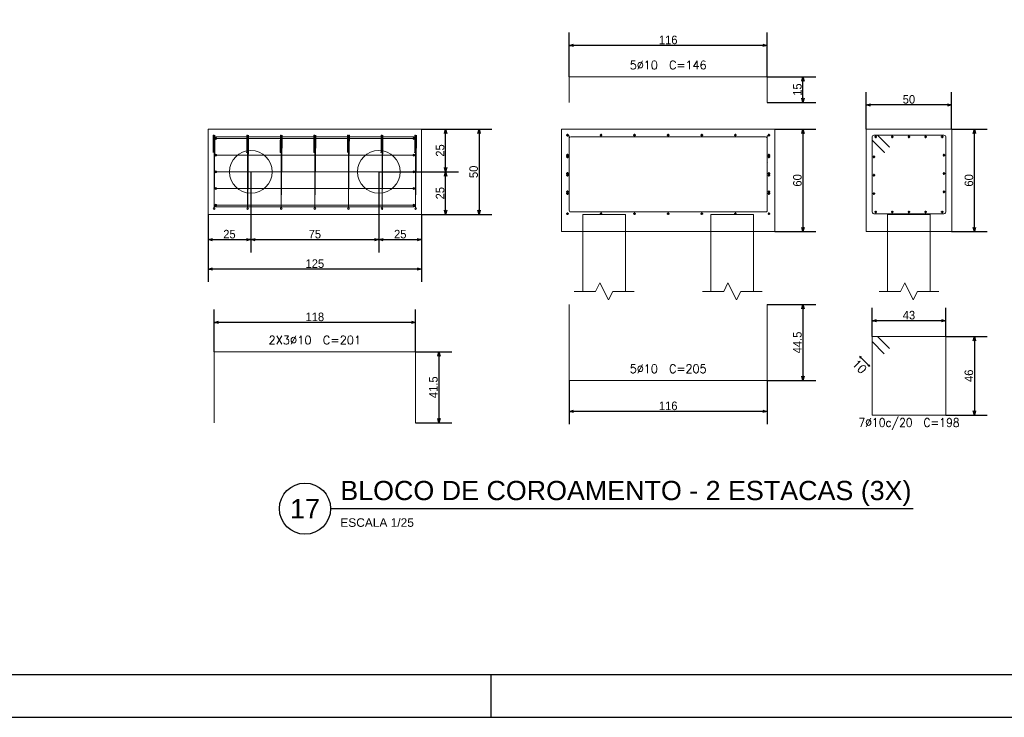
# Model space of a CAD drawing. Header units: millimetres. Extents: x -80 to 444, y 0 to 170.
# Tile 2 of 133: x 23 to 46, y 0 to 16. Entities that reach past the tile are written whole.
import ezdxf
from ezdxf.enums import TextEntityAlignment as Align

# ---------------------------------------------------------------- set-up
doc = ezdxf.new("R2010")
doc.units = ezdxf.units.MM
doc.layers.add('FUN_DES_ARMADURAS', color=4, linetype='Continuous', lineweight=0)
doc.layers.add('FUN_GEOMETRIA', color=2, linetype='Continuous', lineweight=0)
doc.layers.add('FUN_TXT_ARMADURAS', color=3, linetype='Continuous')
doc.styles.add('CYPETXT', font='romans', dxfattribs={"height": 0.2})
doc.styles.add('GULIM', font='txt')
doc.styles.get("Standard").update_dxf_attribs({"font": 'arial.ttf'})
doc.dimstyles.new('GULIM-25', dxfattribs={"dimtxt": 0.2, "dimasz": 0.1, "dimexe": 0.3, "dimexo": 0, "dimgap": 0.025, "dimtad": 1, "dimdec": 1, "dimlfac": 25, "dimzin": 12, "dimdsep": 46, "dimtxsty": 'GULIM', "dimblk": 'OPEN30', "dimcen": 0, "dimclrd": 152, "dimclre": 152, "dimclrt": 152, "dimaunit": 1, "dimadec": 0, "dimazin": 0, "dimtfac": 1.875, "dimtdec": 1, "dimtmove": 2, "dimatfit": 3, "dimldrblk": 'OPEN30', "dimfxl": 0, "dimtolj": 1, "dimtzin": 12, "dimlwd": -1, "dimarcsym": 0})

# ---------------------------------------------------------------- blocks, each defined once
blk = doc.blocks.new('_Open30')
at = {"color": 0, "linetype": 'ByBlock', "lineweight": -2}
for p, q in [((-1, 0.27), (0, 0)), ((0, 0), (-1, -0.27)), ((0, 0), (-1, 0))]:
    blk.add_line(p, q, dxfattribs=at)
blk = doc.blocks.new('*D33')
at = {"color": 152, "lineweight": -2, "transparency": 16777216}
for p, q in [((40.747, 13.773), (41.702, 13.773)), ((40.747, 11.373), (41.702, 11.373))]:
    blk.add_line(p, q, dxfattribs=at)
at = {"color": 152, "transparency": 16777216}
blk.add_line((41.402, 13.673), (41.402, 11.473), dxfattribs=at)
at = {"layer": 'Defpoints', "color": 0, "transparency": 16777216}
for p in [(40.747, 13.773), (40.747, 11.373), (41.402, 11.373)]:
    blk.add_point(p, dxfattribs=at)
at = {"color": 152, "transparency": 16777216, "xscale": 0.1, "yscale": 0.1, "zscale": 0.1}
for p, rotation in [((41.402, 13.773), 90), ((41.402, 11.373), 270)]:
    blk.add_blockref('_Open30', p, dxfattribs=dict(at, rotation=rotation))
at = {"color": 152, "transparency": 16777216, "insert": (41.274, 12.573), "char_height": 0.2, "attachment_point": 5, "rotation": 90, "style": 'GULIM'}
blk.add_mtext('\\A1;60', dxfattribs=at)
blk = doc.blocks.new('*D34')
at = {"color": 152, "lineweight": -2, "transparency": 16777216}
for p, q in [((40.567, 14.999), (41.702, 14.999)), ((40.567, 14.399), (41.702, 14.399))]:
    blk.add_line(p, q, dxfattribs=at)
at = {"color": 152, "transparency": 16777216}
blk.add_line((41.402, 14.499), (41.402, 14.899), dxfattribs=at)
at = {"layer": 'Defpoints', "color": 0, "transparency": 16777216}
for p in [(40.567, 14.999), (41.402, 14.999), (40.567, 14.399)]:
    blk.add_point(p, dxfattribs=at)
at = {"color": 152, "transparency": 16777216, "xscale": 0.1, "yscale": 0.1, "zscale": 0.1}
for p, rotation in [((41.402, 14.999), 90), ((41.402, 14.399), 270)]:
    blk.add_blockref('_Open30', p, dxfattribs=dict(at, rotation=rotation))
at = {"color": 152, "transparency": 16777216, "insert": (41.274, 14.699), "char_height": 0.2, "attachment_point": 5, "rotation": 90, "style": 'GULIM'}
blk.add_mtext('\\A1;15', dxfattribs=at)
blk = doc.blocks.new('*D35')
at = {"color": 152, "lineweight": -2, "transparency": 16777216}
for p, q in [((40.567, 9.667), (41.702, 9.667)), ((40.567, 7.887), (41.702, 7.887))]:
    blk.add_line(p, q, dxfattribs=at)
at = {"color": 152, "transparency": 16777216}
blk.add_line((41.402, 9.567), (41.402, 7.987), dxfattribs=at)
at = {"layer": 'Defpoints', "color": 0, "transparency": 16777216}
for p in [(40.567, 9.667), (40.567, 7.887), (41.402, 7.887)]:
    blk.add_point(p, dxfattribs=at)
at = {"color": 152, "transparency": 16777216, "xscale": 0.1, "yscale": 0.1, "zscale": 0.1}
for p, rotation in [((41.402, 9.667), 90), ((41.402, 7.887), 270)]:
    blk.add_blockref('_Open30', p, dxfattribs=dict(at, rotation=rotation))
at = {"color": 152, "transparency": 16777216, "insert": (41.274, 8.777), "char_height": 0.2, "attachment_point": 5, "rotation": 90, "style": 'GULIM'}
blk.add_mtext('\\A1;44.5', dxfattribs=at)
blk = doc.blocks.new('*D36')
at = {"color": 152, "lineweight": -2, "transparency": 16777216}
for p, q in [((35.927, 7.887), (35.927, 6.864)), ((40.567, 7.887), (40.567, 6.864))]:
    blk.add_line(p, q, dxfattribs=at)
at = {"color": 152, "transparency": 16777216}
blk.add_line((40.467, 7.164), (36.027, 7.164), dxfattribs=at)
at = {"layer": 'Defpoints', "color": 0, "transparency": 16777216}
for p in [(35.927, 7.887), (40.567, 7.887), (35.927, 7.164)]:
    blk.add_point(p, dxfattribs=at)
at = {"color": 152, "transparency": 16777216, "xscale": 0.1, "yscale": 0.1, "zscale": 0.1, "rotation": 180}
blk.add_blockref('_Open30', (35.927, 7.164), dxfattribs=at)
at = {"color": 152, "transparency": 16777216, "xscale": 0.1, "yscale": 0.1, "zscale": 0.1}
blk.add_blockref('_Open30', (40.567, 7.164), dxfattribs=at)
at = {"color": 152, "transparency": 16777216, "insert": (38.247, 7.292), "char_height": 0.2, "attachment_point": 5, "style": 'GULIM'}
blk.add_mtext('\\A1;116', dxfattribs=at)
blk = doc.blocks.new('*D37')
at = {"color": 152, "lineweight": -2, "transparency": 16777216}
for p, q in [((35.927, 14.999), (35.927, 16.033)), ((40.567, 14.999), (40.567, 16.033))]:
    blk.add_line(p, q, dxfattribs=at)
at = {"color": 152, "transparency": 16777216}
blk.add_line((40.467, 15.733), (36.027, 15.733), dxfattribs=at)
at = {"layer": 'Defpoints', "color": 0, "transparency": 16777216}
for p in [(35.927, 15.733), (35.927, 14.999), (40.567, 14.999)]:
    blk.add_point(p, dxfattribs=at)
at = {"color": 152, "transparency": 16777216, "xscale": 0.1, "yscale": 0.1, "zscale": 0.1, "rotation": 180}
blk.add_blockref('_Open30', (35.927, 15.733), dxfattribs=at)
at = {"color": 152, "transparency": 16777216, "xscale": 0.1, "yscale": 0.1, "zscale": 0.1}
blk.add_blockref('_Open30', (40.567, 15.733), dxfattribs=at)
at = {"color": 152, "transparency": 16777216, "insert": (38.247, 15.861), "char_height": 0.2, "attachment_point": 5, "style": 'GULIM'}
blk.add_mtext('\\A1;116', dxfattribs=at)
blk = doc.blocks.new('*D38')
at = {"color": 152, "lineweight": -2, "transparency": 16777216}
for p, q in [((44.746, 8.917), (45.718, 8.917)), ((44.746, 7.077), (45.718, 7.077))]:
    blk.add_line(p, q, dxfattribs=at)
at = {"color": 152, "transparency": 16777216}
blk.add_line((45.418, 8.817), (45.418, 7.177), dxfattribs=at)
at = {"layer": 'Defpoints', "color": 0, "transparency": 16777216}
for p in [(44.746, 8.917), (44.746, 7.077), (45.418, 7.077)]:
    blk.add_point(p, dxfattribs=at)
at = {"color": 152, "transparency": 16777216, "xscale": 0.1, "yscale": 0.1, "zscale": 0.1}
for p, rotation in [((45.418, 8.917), 90), ((45.418, 7.077), 270)]:
    blk.add_blockref('_Open30', p, dxfattribs=dict(at, rotation=rotation))
at = {"color": 152, "transparency": 16777216, "insert": (45.29, 7.997), "char_height": 0.2, "attachment_point": 5, "rotation": 90, "style": 'GULIM'}
blk.add_mtext('\\A1;46', dxfattribs=at)
blk = doc.blocks.new('*D39')
at = {"color": 152, "lineweight": -2, "transparency": 16777216}
for p, q in [((44.886, 13.773), (45.718, 13.773)), ((44.886, 11.373), (45.718, 11.373))]:
    blk.add_line(p, q, dxfattribs=at)
at = {"color": 152, "transparency": 16777216}
blk.add_line((45.418, 11.473), (45.418, 13.673), dxfattribs=at)
at = {"layer": 'Defpoints', "color": 0, "transparency": 16777216}
for p in [(44.886, 13.773), (45.418, 13.773), (44.886, 11.373)]:
    blk.add_point(p, dxfattribs=at)
at = {"color": 152, "transparency": 16777216, "xscale": 0.1, "yscale": 0.1, "zscale": 0.1}
for p, rotation in [((45.418, 13.773), 90), ((45.418, 11.373), 270)]:
    blk.add_blockref('_Open30', p, dxfattribs=dict(at, rotation=rotation))
at = {"color": 152, "transparency": 16777216, "insert": (45.291, 12.573), "char_height": 0.2, "attachment_point": 5, "rotation": 90, "style": 'GULIM'}
blk.add_mtext('\\A1;60', dxfattribs=at)
blk = doc.blocks.new('*D40')
at = {"color": 152, "lineweight": -2, "transparency": 16777216}
for p, q in [((42.886, 13.773), (42.886, 14.641)), ((44.886, 13.773), (44.886, 14.641))]:
    blk.add_line(p, q, dxfattribs=at)
at = {"color": 152, "transparency": 16777216}
blk.add_line((44.786, 14.341), (42.986, 14.341), dxfattribs=at)
at = {"layer": 'Defpoints', "color": 0, "transparency": 16777216}
for p in [(42.886, 14.341), (42.886, 13.773), (44.886, 13.773)]:
    blk.add_point(p, dxfattribs=at)
at = {"color": 152, "transparency": 16777216, "xscale": 0.1, "yscale": 0.1, "zscale": 0.1, "rotation": 180}
blk.add_blockref('_Open30', (42.886, 14.341), dxfattribs=at)
at = {"color": 152, "transparency": 16777216, "xscale": 0.1, "yscale": 0.1, "zscale": 0.1}
blk.add_blockref('_Open30', (44.886, 14.341), dxfattribs=at)
at = {"color": 152, "transparency": 16777216, "insert": (43.886, 14.469), "char_height": 0.2, "attachment_point": 5, "style": 'GULIM'}
blk.add_mtext('\\A1;50', dxfattribs=at)
blk = doc.blocks.new('*D41')
at = {"color": 152, "lineweight": -2, "transparency": 16777216}
for p, q in [((43.026, 8.917), (43.026, 9.588)), ((44.746, 8.917), (44.746, 9.588))]:
    blk.add_line(p, q, dxfattribs=at)
at = {"color": 152, "transparency": 16777216}
blk.add_line((44.646, 9.288), (43.126, 9.288), dxfattribs=at)
at = {"layer": 'Defpoints', "color": 0, "transparency": 16777216}
for p in [(43.026, 9.288), (43.026, 8.917), (44.746, 8.917)]:
    blk.add_point(p, dxfattribs=at)
at = {"color": 152, "transparency": 16777216, "xscale": 0.1, "yscale": 0.1, "zscale": 0.1, "rotation": 180}
blk.add_blockref('_Open30', (43.026, 9.288), dxfattribs=at)
at = {"color": 152, "transparency": 16777216, "xscale": 0.1, "yscale": 0.1, "zscale": 0.1}
blk.add_blockref('_Open30', (44.746, 9.288), dxfattribs=at)
at = {"color": 152, "transparency": 16777216, "insert": (43.886, 9.416), "char_height": 0.2, "attachment_point": 5, "style": 'GULIM'}
blk.add_mtext('\\A1;43', dxfattribs=at)
blk = doc.blocks.new('*D42')
at = {"color": 152, "lineweight": -2, "transparency": 16777216}
for p, q in [((27.612, 8.559), (27.612, 9.548)), ((32.332, 8.559), (32.332, 9.548))]:
    blk.add_line(p, q, dxfattribs=at)
at = {"color": 152, "transparency": 16777216}
blk.add_line((32.232, 9.248), (27.712, 9.248), dxfattribs=at)
at = {"layer": 'Defpoints', "color": 0, "transparency": 16777216}
for p in [(27.612, 9.248), (27.612, 8.559), (32.332, 8.559)]:
    blk.add_point(p, dxfattribs=at)
at = {"color": 152, "transparency": 16777216, "xscale": 0.1, "yscale": 0.1, "zscale": 0.1, "rotation": 180}
blk.add_blockref('_Open30', (27.612, 9.248), dxfattribs=at)
at = {"color": 152, "transparency": 16777216, "xscale": 0.1, "yscale": 0.1, "zscale": 0.1}
blk.add_blockref('_Open30', (32.332, 9.248), dxfattribs=at)
at = {"color": 152, "transparency": 16777216, "insert": (29.972, 9.376), "char_height": 0.2, "attachment_point": 5, "style": 'GULIM'}
blk.add_mtext('\\A1;118', dxfattribs=at)
blk = doc.blocks.new('*D43')
at = {"color": 152, "lineweight": -2, "transparency": 16777216}
for p, q in [((32.332, 8.559), (33.178, 8.559)), ((32.332, 6.899), (33.178, 6.899))]:
    blk.add_line(p, q, dxfattribs=at)
at = {"color": 152, "transparency": 16777216}
blk.add_line((32.878, 8.459), (32.878, 6.999), dxfattribs=at)
at = {"layer": 'Defpoints', "color": 0, "transparency": 16777216}
for p in [(32.332, 8.559), (32.332, 6.899), (32.878, 6.899)]:
    blk.add_point(p, dxfattribs=at)
at = {"color": 152, "transparency": 16777216, "xscale": 0.1, "yscale": 0.1, "zscale": 0.1}
for p, rotation in [((32.878, 8.559), 90), ((32.878, 6.899), 270)]:
    blk.add_blockref('_Open30', p, dxfattribs=dict(at, rotation=rotation))
at = {"color": 152, "transparency": 16777216, "insert": (32.75, 7.729), "char_height": 0.2, "attachment_point": 5, "rotation": 90, "style": 'GULIM'}
blk.add_mtext('\\A1;41.5', dxfattribs=at)
blk = doc.blocks.new('*D44')
at = {"color": 152, "lineweight": -2, "transparency": 16777216}
for p, q in [((31.472, 12.773), (33.335, 12.773)), ((32.472, 11.773), (33.335, 11.773))]:
    blk.add_line(p, q, dxfattribs=at)
at = {"color": 152, "transparency": 16777216}
blk.add_line((33.035, 11.873), (33.035, 12.673), dxfattribs=at)
at = {"layer": 'Defpoints', "color": 0, "transparency": 16777216}
for p in [(31.472, 12.773), (33.035, 12.773), (32.472, 11.773)]:
    blk.add_point(p, dxfattribs=at)
at = {"color": 152, "transparency": 16777216, "xscale": 0.1, "yscale": 0.1, "zscale": 0.1}
for p, rotation in [((33.035, 12.773), 90), ((33.035, 11.773), 270)]:
    blk.add_blockref('_Open30', p, dxfattribs=dict(at, rotation=rotation))
at = {"color": 152, "transparency": 16777216, "insert": (32.907, 12.273), "char_height": 0.2, "attachment_point": 5, "rotation": 90, "style": 'GULIM'}
blk.add_mtext('\\A1;25', dxfattribs=at)
blk = doc.blocks.new('*D45')
at = {"color": 152, "lineweight": -2, "transparency": 16777216}
for p, q in [((32.472, 13.773), (33.335, 13.773)), ((31.472, 12.773), (33.335, 12.773))]:
    blk.add_line(p, q, dxfattribs=at)
at = {"color": 152, "transparency": 16777216}
blk.add_line((33.035, 12.873), (33.035, 13.673), dxfattribs=at)
at = {"layer": 'Defpoints', "color": 0, "transparency": 16777216}
for p in [(32.472, 13.773), (33.035, 13.773), (31.472, 12.773)]:
    blk.add_point(p, dxfattribs=at)
at = {"color": 152, "transparency": 16777216, "xscale": 0.1, "yscale": 0.1, "zscale": 0.1}
for p, rotation in [((33.035, 13.773), 90), ((33.035, 12.773), 270)]:
    blk.add_blockref('_Open30', p, dxfattribs=dict(at, rotation=rotation))
at = {"color": 152, "transparency": 16777216, "insert": (32.907, 13.273), "char_height": 0.2, "attachment_point": 5, "rotation": 90, "style": 'GULIM'}
blk.add_mtext('\\A1;25', dxfattribs=at)
blk = doc.blocks.new('*D46')
at = {"color": 152, "lineweight": -2, "transparency": 16777216}
for p, q in [((32.472, 13.773), (34.12, 13.773)), ((32.472, 11.773), (34.12, 11.773))]:
    blk.add_line(p, q, dxfattribs=at)
at = {"color": 152, "transparency": 16777216}
blk.add_line((33.82, 13.673), (33.82, 11.873), dxfattribs=at)
at = {"layer": 'Defpoints', "color": 0, "transparency": 16777216}
for p in [(32.472, 13.773), (32.472, 11.773), (33.82, 11.773)]:
    blk.add_point(p, dxfattribs=at)
at = {"color": 152, "transparency": 16777216, "xscale": 0.1, "yscale": 0.1, "zscale": 0.1}
for p, rotation in [((33.82, 13.773), 90), ((33.82, 11.773), 270)]:
    blk.add_blockref('_Open30', p, dxfattribs=dict(at, rotation=rotation))
at = {"color": 152, "transparency": 16777216, "insert": (33.692, 12.773), "char_height": 0.2, "attachment_point": 5, "rotation": 90, "style": 'GULIM'}
blk.add_mtext('\\A1;50', dxfattribs=at)
blk = doc.blocks.new('*D47')
at = {"color": 152, "lineweight": -2, "transparency": 16777216}
for p, q in [((28.472, 12.773), (28.472, 10.885)), ((27.472, 11.773), (27.472, 10.885))]:
    blk.add_line(p, q, dxfattribs=at)
at = {"color": 152, "transparency": 16777216}
blk.add_line((27.572, 11.185), (28.372, 11.185), dxfattribs=at)
at = {"layer": 'Defpoints', "color": 0, "transparency": 16777216}
for p in [(28.472, 12.773), (27.472, 11.773), (28.472, 11.185)]:
    blk.add_point(p, dxfattribs=at)
at = {"color": 152, "transparency": 16777216, "xscale": 0.1, "yscale": 0.1, "zscale": 0.1, "rotation": 180}
blk.add_blockref('_Open30', (27.472, 11.185), dxfattribs=at)
at = {"color": 152, "transparency": 16777216, "xscale": 0.1, "yscale": 0.1, "zscale": 0.1}
blk.add_blockref('_Open30', (28.472, 11.185), dxfattribs=at)
at = {"color": 152, "transparency": 16777216, "insert": (27.972, 11.313), "char_height": 0.2, "attachment_point": 5, "style": 'GULIM'}
blk.add_mtext('\\A1;25', dxfattribs=at)
blk = doc.blocks.new('*D48')
at = {"color": 152, "lineweight": -2, "transparency": 16777216}
for p, q in [((28.472, 12.773), (28.472, 10.885)), ((31.472, 12.773), (31.472, 10.885))]:
    blk.add_line(p, q, dxfattribs=at)
at = {"color": 152, "transparency": 16777216}
blk.add_line((28.572, 11.185), (31.372, 11.185), dxfattribs=at)
at = {"layer": 'Defpoints', "color": 0, "transparency": 16777216}
for p in [(28.472, 12.773), (31.472, 12.773), (31.472, 11.185)]:
    blk.add_point(p, dxfattribs=at)
at = {"color": 152, "transparency": 16777216, "xscale": 0.1, "yscale": 0.1, "zscale": 0.1, "rotation": 180}
blk.add_blockref('_Open30', (28.472, 11.185), dxfattribs=at)
at = {"color": 152, "transparency": 16777216, "xscale": 0.1, "yscale": 0.1, "zscale": 0.1}
blk.add_blockref('_Open30', (31.472, 11.185), dxfattribs=at)
at = {"color": 152, "transparency": 16777216, "insert": (29.972, 11.313), "char_height": 0.2, "attachment_point": 5, "style": 'GULIM'}
blk.add_mtext('\\A1;75', dxfattribs=at)
blk = doc.blocks.new('*D49')
at = {"color": 152, "lineweight": -2, "transparency": 16777216}
for p, q in [((31.472, 12.773), (31.472, 10.885)), ((32.472, 11.773), (32.472, 10.885))]:
    blk.add_line(p, q, dxfattribs=at)
at = {"color": 152, "transparency": 16777216}
blk.add_line((31.572, 11.185), (32.372, 11.185), dxfattribs=at)
at = {"layer": 'Defpoints', "color": 0, "transparency": 16777216}
for p in [(31.472, 12.773), (32.472, 11.773), (32.472, 11.185)]:
    blk.add_point(p, dxfattribs=at)
at = {"color": 152, "transparency": 16777216, "xscale": 0.1, "yscale": 0.1, "zscale": 0.1, "rotation": 180}
blk.add_blockref('_Open30', (31.472, 11.185), dxfattribs=at)
at = {"color": 152, "transparency": 16777216, "xscale": 0.1, "yscale": 0.1, "zscale": 0.1}
blk.add_blockref('_Open30', (32.472, 11.185), dxfattribs=at)
at = {"color": 152, "transparency": 16777216, "insert": (31.972, 11.313), "char_height": 0.2, "attachment_point": 5, "style": 'GULIM'}
blk.add_mtext('\\A1;25', dxfattribs=at)
blk = doc.blocks.new('*D50')
at = {"color": 152, "lineweight": -2, "transparency": 16777216}
for p, q in [((27.472, 11.773), (27.472, 10.195)), ((32.472, 11.773), (32.472, 10.195))]:
    blk.add_line(p, q, dxfattribs=at)
at = {"color": 152, "transparency": 16777216}
blk.add_line((32.372, 10.495), (27.572, 10.495), dxfattribs=at)
at = {"layer": 'Defpoints', "color": 0, "transparency": 16777216}
for p in [(27.472, 11.773), (32.472, 11.773), (27.472, 10.495)]:
    blk.add_point(p, dxfattribs=at)
at = {"color": 152, "transparency": 16777216, "xscale": 0.1, "yscale": 0.1, "zscale": 0.1, "rotation": 180}
blk.add_blockref('_Open30', (27.472, 10.495), dxfattribs=at)
at = {"color": 152, "transparency": 16777216, "xscale": 0.1, "yscale": 0.1, "zscale": 0.1}
blk.add_blockref('_Open30', (32.472, 10.495), dxfattribs=at)
at = {"color": 152, "transparency": 16777216, "insert": (29.972, 10.623), "char_height": 0.2, "attachment_point": 5, "style": 'GULIM'}
blk.add_mtext('\\A1;125', dxfattribs=at)

msp = doc.modelspace()

# ---------------------------------------------------------------- hatches: boundary and pattern name
at = {"layer": 'FUN_DES_ARMADURAS'}
h = msp.add_hatch(color=256, dxfattribs=at)
edge = h.paths.add_edge_path()
edge.add_arc((27.6119, 13.6131), 0.0032, 0, 360)
h = msp.add_hatch(color=256, dxfattribs=at)
edge = h.paths.add_edge_path()
edge.add_arc((32.3319, 13.6131), 0.0032, 0, 360)
h = msp.add_hatch(color=256, dxfattribs=at)
edge = h.paths.add_edge_path()
edge.add_arc((35.9272, 13.6131), 0.0032, 0, 360)
h = msp.add_hatch(color=256, dxfattribs=at)
edge = h.paths.add_edge_path()
edge.add_arc((40.5672, 13.6131), 0.0032, 0, 360)
h = msp.add_hatch(color=256, dxfattribs=at)
edge = h.paths.add_edge_path()
edge.add_arc((27.6519, 13.5531), 0.0032, 0, 360)
h = msp.add_hatch(color=256, dxfattribs=at)
edge = h.paths.add_edge_path()
edge.add_arc((27.6519, 13.5531), 0.0032, 0, 360)
h = msp.add_hatch(color=256, dxfattribs=at)
edge = h.paths.add_edge_path()
edge.add_arc((32.2919, 13.5531), 0.0032, 0, 360)
h = msp.add_hatch(color=256, dxfattribs=at)
edge = h.paths.add_edge_path()
edge.add_arc((32.2919, 13.5531), 0.0032, 0, 360)
h = msp.add_hatch(color=256, dxfattribs=at)
edge = h.paths.add_edge_path()
edge.add_arc((27.5902, 13.2303), 0.0032, 0, 360)
h = msp.add_hatch(color=256, dxfattribs=at)
edge = h.paths.add_edge_path()
edge.add_arc((27.6329, 13.3502), 0.0032, 0, 360)
h = msp.add_hatch(color=256, dxfattribs=at)
edge = h.paths.add_edge_path()
edge.add_arc((27.6519, 13.1631), 0.0032, 0, 360)
h = msp.add_hatch(color=256, dxfattribs=at)
edge = h.paths.add_edge_path()
edge.add_arc((27.6519, 13.1631), 0.0032, 0, 360)
h = msp.add_hatch(color=256, dxfattribs=at)
edge = h.paths.add_edge_path()
edge.add_arc((28.3769, 13.2303), 0.0032, 0, 360)
h = msp.add_hatch(color=256, dxfattribs=at)
edge = h.paths.add_edge_path()
edge.add_arc((28.4196, 13.3502), 0.0032, 0, 360)
h = msp.add_hatch(color=256, dxfattribs=at)
edge = h.paths.add_edge_path()
edge.add_arc((29.1636, 13.2303), 0.0032, 0, 360)
h = msp.add_hatch(color=256, dxfattribs=at)
edge = h.paths.add_edge_path()
edge.add_arc((29.2063, 13.3502), 0.0032, 0, 360)
h = msp.add_hatch(color=256, dxfattribs=at)
edge = h.paths.add_edge_path()
edge.add_arc((29.9502, 13.2303), 0.0032, 0, 360)
h = msp.add_hatch(color=256, dxfattribs=at)
edge = h.paths.add_edge_path()
edge.add_arc((29.9929, 13.3502), 0.0032, 0, 360)
h = msp.add_hatch(color=256, dxfattribs=at)
edge = h.paths.add_edge_path()
edge.add_arc((30.7369, 13.2303), 0.0032, 0, 360)
h = msp.add_hatch(color=256, dxfattribs=at)
edge = h.paths.add_edge_path()
edge.add_arc((30.7796, 13.3502), 0.0032, 0, 360)
h = msp.add_hatch(color=256, dxfattribs=at)
edge = h.paths.add_edge_path()
edge.add_arc((31.5236, 13.2303), 0.0032, 0, 360)
h = msp.add_hatch(color=256, dxfattribs=at)
edge = h.paths.add_edge_path()
edge.add_arc((31.5663, 13.3502), 0.0032, 0, 360)
h = msp.add_hatch(color=256, dxfattribs=at)
edge = h.paths.add_edge_path()
edge.add_arc((32.2919, 13.1631), 0.0032, 0, 360)
h = msp.add_hatch(color=256, dxfattribs=at)
edge = h.paths.add_edge_path()
edge.add_arc((32.2919, 13.1631), 0.0032, 0, 360)
h = msp.add_hatch(color=256, dxfattribs=at)
edge = h.paths.add_edge_path()
edge.add_arc((32.3102, 13.2303), 0.0032, 0, 360)
h = msp.add_hatch(color=256, dxfattribs=at)
edge = h.paths.add_edge_path()
edge.add_arc((32.3529, 13.3502), 0.0032, 0, 360)
h = msp.add_hatch(color=256, dxfattribs=at)
edge = h.paths.add_edge_path()
edge.add_arc((43.3093, 13.2303), 0.0032, 0, 360)
h = msp.add_hatch(color=256, dxfattribs=at)
edge = h.paths.add_edge_path()
edge.add_arc((43.4293, 13.3502), 0.0032, 0, 360)
h = msp.add_hatch(color=256, dxfattribs=at)
edge = h.paths.add_edge_path()
edge.add_arc((35.9272, 12.9931), 0.0032, 0, 360)
h = msp.add_hatch(color=256, dxfattribs=at)
edge = h.paths.add_edge_path()
edge.add_arc((40.5672, 12.9931), 0.0032, 0, 360)
h = msp.add_hatch(color=256, dxfattribs=at)
edge = h.paths.add_edge_path()
edge.add_arc((27.6519, 12.7731), 0.0032, 0, 360)
h = msp.add_hatch(color=256, dxfattribs=at)
edge = h.paths.add_edge_path()
edge.add_arc((27.6519, 12.7731), 0.0032, 0, 360)
h = msp.add_hatch(color=256, dxfattribs=at)
edge = h.paths.add_edge_path()
edge.add_arc((32.2919, 12.7731), 0.0032, 0, 360)
h = msp.add_hatch(color=256, dxfattribs=at)
edge = h.paths.add_edge_path()
edge.add_arc((32.2919, 12.7731), 0.0032, 0, 360)
h = msp.add_hatch(color=256, dxfattribs=at)
edge = h.paths.add_edge_path()
edge.add_arc((27.6519, 12.3831), 0.0032, 0, 360)
h = msp.add_hatch(color=256, dxfattribs=at)
edge = h.paths.add_edge_path()
edge.add_arc((27.6519, 12.3831), 0.0032, 0, 360)
h = msp.add_hatch(color=256, dxfattribs=at)
edge = h.paths.add_edge_path()
edge.add_arc((32.2919, 12.3831), 0.0032, 0, 360)
h = msp.add_hatch(color=256, dxfattribs=at)
edge = h.paths.add_edge_path()
edge.add_arc((32.2919, 12.3831), 0.0032, 0, 360)
h = msp.add_hatch(color=256, dxfattribs=at)
edge = h.paths.add_edge_path()
edge.add_arc((27.6519, 11.9931), 0.0032, 0, 360)
h = msp.add_hatch(color=256, dxfattribs=at)
edge = h.paths.add_edge_path()
edge.add_arc((27.6519, 11.9931), 0.0032, 0, 360)
h = msp.add_hatch(color=256, dxfattribs=at)
edge = h.paths.add_edge_path()
edge.add_arc((32.2919, 11.9931), 0.0032, 0, 360)
h = msp.add_hatch(color=256, dxfattribs=at)
edge = h.paths.add_edge_path()
edge.add_arc((32.2919, 11.9931), 0.0032, 0, 360)
h = msp.add_hatch(color=256, dxfattribs=at)
edge = h.paths.add_edge_path()
edge.add_arc((27.6119, 11.9331), 0.0032, 0, 360)
h = msp.add_hatch(color=256, dxfattribs=at)
edge = h.paths.add_edge_path()
edge.add_arc((32.3319, 11.9331), 0.0032, 0, 360)

# ---------------------------------------------------------------- linework, layer by layer
at = {"color": 2}
msp.add_line((30.3414, 4.886), (43.985, 4.886), dxfattribs=at)
at = {"color": 1}
msp.add_line((34.1, 0), (34.1, 1), dxfattribs=at)
at = {"color": 2}
msp.add_lwpolyline([(0, 59.4), (0, 0), (84.1, 0), (84.1, 59.4)], close=True, dxfattribs=at)
at = {"color": 6}
msp.add_lwpolyline([(2.5, 58.4), (2.5, 1), (83.1, 1), (83.1, 58.4)], close=True, dxfattribs=at)
at = {"color": 2}
msp.add_circle((29.7414, 4.886), 0.6, dxfattribs=at)
at = {"layer": 'FUN_DES_ARMADURAS'}
for p, q in [((35.8572, 13.6331), (35.9172, 13.6331)), ((35.8872, 13.6031), (35.8872, 13.6631)), ((36.6439, 13.6331), (36.7039, 13.6331)), ((36.6739, 13.6031), (36.6739, 13.6631)), ((37.4306, 13.6331), (37.4906, 13.6331)), ((37.4606, 13.6031), (37.4606, 13.6631)), ((38.2172, 13.6331), (38.2772, 13.6331)), ((38.2472, 13.6031), (38.2472, 13.6631)), ((39.0039, 13.6331), (39.0639, 13.6331)), ((39.0339, 13.6031), (39.0339, 13.6631)), ((39.7906, 13.6331), (39.8506, 13.6331)), ((39.8206, 13.6031), (39.8206, 13.6631)), ((40.5772, 13.6331), (40.6372, 13.6331)), ((40.6072, 13.6031), (40.6072, 13.6631)), ((43.1065, 13.5631), (43.1065, 13.6231)), ((43.4965, 13.5631), (43.4965, 13.6231)), ((43.8865, 13.5631), (43.8865, 13.6231)), ((44.2765, 13.5631), (44.2765, 13.6231)), ((44.6665, 13.5631), (44.6665, 13.6231)), ((43.0765, 13.5931), (43.1365, 13.5931)), ((43.4665, 13.5931), (43.5265, 13.5931)), ((43.8565, 13.5931), (43.9165, 13.5931)), ((44.2465, 13.5931), (44.3065, 13.5931)), ((44.6365, 13.5931), (44.6965, 13.5931)), ((35.8572, 13.1631), (35.9172, 13.1631)), ((35.8872, 13.1331), (35.8872, 13.1931)), ((35.8872, 13.0931), (35.8872, 13.1531)), ((40.5772, 13.1631), (40.6372, 13.1631)), ((40.6072, 13.1331), (40.6072, 13.1931)), ((40.6072, 13.0931), (40.6072, 13.1531)), ((43.0665, 13.0931), (43.0665, 13.1531)), ((44.6765, 13.1631), (44.7365, 13.1631)), ((44.7065, 13.1331), (44.7065, 13.1931)), ((35.8572, 13.1231), (35.9172, 13.1231)), ((40.5772, 13.1231), (40.6372, 13.1231)), ((43.0365, 13.1231), (43.0965, 13.1231)), ((35.8572, 12.7331), (35.9172, 12.7331)), ((35.8572, 12.6931), (35.9172, 12.6931)), ((35.8872, 12.7031), (35.8872, 12.7631)), ((35.8872, 12.6631), (35.8872, 12.7231)), ((40.5772, 12.7331), (40.6372, 12.7331)), ((40.5772, 12.6931), (40.6372, 12.6931)), ((40.6072, 12.7031), (40.6072, 12.7631)), ((40.6072, 12.6631), (40.6072, 12.7231)), ((43.0365, 12.6931), (43.0965, 12.6931)), ((43.0665, 12.6631), (43.0665, 12.7231)), ((44.6765, 12.7331), (44.7365, 12.7331)), ((44.7065, 12.7031), (44.7065, 12.7631)), ((35.8572, 12.3031), (35.9172, 12.3031)), ((35.8572, 12.2631), (35.9172, 12.2631)), ((35.8872, 12.2731), (35.8872, 12.3331)), ((35.8872, 12.2331), (35.8872, 12.2931)), ((40.5772, 12.3031), (40.6372, 12.3031)), ((40.5772, 12.2631), (40.6372, 12.2631)), ((40.6072, 12.2731), (40.6072, 12.3331)), ((40.6072, 12.2331), (40.6072, 12.2931)), ((43.0365, 12.2631), (43.0965, 12.2631)), ((43.0665, 12.2331), (43.0665, 12.2931)), ((44.6765, 12.3031), (44.7365, 12.3031)), ((44.7065, 12.2731), (44.7065, 12.3331)), ((35.8572, 11.7931), (35.9172, 11.7931)), ((35.8872, 11.7631), (35.8872, 11.8231)), ((36.6439, 11.7931), (36.7039, 11.7931)), ((36.6739, 11.7631), (36.6739, 11.8231)), ((37.4306, 11.7931), (37.4906, 11.7931)), ((37.4606, 11.7631), (37.4606, 11.8231)), ((38.2172, 11.7931), (38.2772, 11.7931)), ((38.2472, 11.7631), (38.2472, 11.8231)), ((39.0039, 11.7931), (39.0639, 11.7931)), ((39.0339, 11.7631), (39.0339, 11.8231)), ((39.7906, 11.7931), (39.8506, 11.7931)), ((39.8206, 11.7631), (39.8206, 11.8231)), ((40.5772, 11.7931), (40.6372, 11.7931)), ((40.6072, 11.7631), (40.6072, 11.8231)), ((43.0765, 11.8331), (43.1365, 11.8331)), ((43.1065, 11.8031), (43.1065, 11.8631)), ((43.4665, 11.8331), (43.5265, 11.8331)), ((43.4965, 11.8031), (43.4965, 11.8631)), ((43.8565, 11.8331), (43.9165, 11.8331)), ((43.8865, 11.8031), (43.8865, 11.8631)), ((44.2465, 11.8331), (44.3065, 11.8331)), ((44.2765, 11.8031), (44.2765, 11.8631)), ((44.6365, 11.8331), (44.6965, 11.8331)), ((44.6665, 11.8031), (44.6665, 11.8631))]:
    msp.add_line(p, q, dxfattribs=at)
for points in [[(40.5672, 14.3991), (40.5672, 14.9991), (35.9272, 14.9991), (35.9272, 14.3991)], [(27.6329, 13.3502), (27.6331, 13.6214), (27.6331, 13.63), (27.633, 13.6331), (27.6323, 13.6331), (27.632, 13.6277), (27.6317, 13.6131), (27.6314, 13.5931), (27.6123, 11.9531), (27.6121, 11.9331), (27.6119, 11.9184), (27.6119, 11.9131), (27.6119, 11.9184), (27.6119, 11.9331), (27.6119, 11.9531), (27.6119, 13.5931), (27.6118, 13.6131), (27.6116, 13.6277), (27.6114, 13.6331), (27.5923, 13.6331), (27.592, 13.6277), (27.5917, 13.6131), (27.5914, 13.5931), (27.5906, 13.5297), (27.5905, 13.5144), (27.5904, 13.5014), (27.5902, 13.2303)], [(27.6119, 13.6131), (27.6119, 11.9931), (27.6172, 11.9731), (27.6319, 11.9584), (27.6519, 11.9531), (32.2919, 11.9531), (32.3119, 11.9584), (32.3265, 11.9731), (32.3319, 11.9931), (32.3319, 13.6131)], [(28.4196, 13.3502), (28.4198, 13.6214), (28.4198, 13.63), (28.4196, 13.6331), (28.419, 13.6331), (28.4187, 13.6277), (28.4183, 13.6131), (28.4181, 13.5931), (28.399, 11.9531), (28.3988, 11.9331), (28.3986, 11.9184), (28.3985, 11.9131), (28.3985, 11.9184), (28.3985, 11.9331), (28.3985, 11.9531), (28.3985, 13.5931), (28.3985, 13.6131), (28.3983, 13.6277), (28.3981, 13.6331), (28.379, 13.6331), (28.3787, 13.6277), (28.3783, 13.6131), (28.3781, 13.5931), (28.3773, 13.5297), (28.3772, 13.5144), (28.3771, 13.5014), (28.3769, 13.2303)], [(29.2063, 13.3502), (29.2065, 13.6214), (29.2064, 13.63), (29.2063, 13.6331), (29.2056, 13.6331), (29.2053, 13.6277), (29.205, 13.6131), (29.2047, 13.5931), (29.1857, 11.9531), (29.1854, 11.9331), (29.1852, 11.9184), (29.1852, 11.9131), (29.1852, 11.9184), (29.1852, 11.9331), (29.1852, 11.9531), (29.1852, 13.5931), (29.1851, 13.6131), (29.185, 13.6277), (29.1848, 13.6331), (29.1656, 13.6331), (29.1653, 13.6277), (29.165, 13.6131), (29.1647, 13.5931), (29.164, 13.5297), (29.1638, 13.5144), (29.1638, 13.5014), (29.1636, 13.2303)], [(29.9929, 13.3502), (29.9931, 13.6214), (29.9931, 13.63), (29.993, 13.6331), (29.9923, 13.6331), (29.992, 13.6277), (29.9917, 13.6131), (29.9914, 13.5931), (29.9723, 11.9531), (29.9721, 11.9331), (29.9719, 11.9184), (29.9719, 11.9131), (29.9719, 11.9184), (29.9719, 11.9331), (29.9719, 11.9531), (29.9719, 13.5931), (29.9718, 13.6131), (29.9716, 13.6277), (29.9714, 13.6331), (29.9523, 13.6331), (29.952, 13.6277), (29.9517, 13.6131), (29.9514, 13.5931), (29.9506, 13.5297), (29.9505, 13.5144), (29.9504, 13.5014), (29.9502, 13.2303)], [(30.7796, 13.3502), (30.7798, 13.6214), (30.7798, 13.63), (30.7796, 13.6331), (30.779, 13.6331), (30.7787, 13.6277), (30.7783, 13.6131), (30.7781, 13.5931), (30.759, 11.9531), (30.7588, 11.9331), (30.7586, 11.9184), (30.7585, 11.9131), (30.7585, 11.9184), (30.7585, 11.9331), (30.7585, 11.9531), (30.7585, 13.5931), (30.7585, 13.6131), (30.7583, 13.6277), (30.7581, 13.6331), (30.739, 13.6331), (30.7387, 13.6277), (30.7383, 13.6131), (30.7381, 13.5931), (30.7373, 13.5297), (30.7372, 13.5144), (30.7371, 13.5014), (30.7369, 13.2303)], [(31.5663, 13.3502), (31.5665, 13.6214), (31.5664, 13.63), (31.5663, 13.6331), (31.5656, 13.6331), (31.5653, 13.6277), (31.565, 13.6131), (31.5647, 13.5931), (31.5457, 11.9531), (31.5454, 11.9331), (31.5452, 11.9184), (31.5452, 11.9131), (31.5452, 11.9184), (31.5452, 11.9331), (31.5452, 11.9531), (31.5452, 13.5931), (31.5451, 13.6131), (31.545, 13.6277), (31.5448, 13.6331), (31.5256, 13.6331), (31.5253, 13.6277), (31.525, 13.6131), (31.5247, 13.5931), (31.524, 13.5297), (31.5238, 13.5144), (31.5238, 13.5014), (31.5236, 13.2303)], [(32.3529, 13.3502), (32.3531, 13.6214), (32.3531, 13.63), (32.353, 13.6331), (32.3523, 13.6331), (32.352, 13.6277), (32.3517, 13.6131), (32.3514, 13.5931), (32.3323, 11.9531), (32.3321, 11.9331), (32.3319, 11.9184), (32.3319, 11.9131), (32.3319, 11.9184), (32.3319, 11.9331), (32.3319, 11.9531), (32.3319, 13.5931), (32.3318, 13.6131), (32.3316, 13.6277), (32.3314, 13.6331), (32.3123, 13.6331), (32.312, 13.6277), (32.3117, 13.6131), (32.3114, 13.5931), (32.3106, 13.5297), (32.3105, 13.5144), (32.3104, 13.5014), (32.3102, 13.2303)], [(35.9272, 13.6131), (35.9272, 11.8731), (35.9326, 11.8531), (35.9472, 11.8384), (35.9672, 11.8331), (40.5272, 11.8331), (40.5472, 11.8384), (40.5619, 11.8531), (40.5672, 11.8731), (40.5672, 13.6131)], [(43.3093, 13.2303), (43.0382, 13.5014), (43.0295, 13.5144), (43.0265, 13.5297), (43.0265, 13.5931), (43.0318, 13.6131), (43.0465, 13.6277), (43.0665, 13.6331), (44.7065, 13.6331), (44.7265, 13.6277), (44.7411, 13.6131), (44.7465, 13.5931), (44.7465, 11.8331), (44.7411, 11.8131), (44.7265, 11.7984), (44.7065, 11.7931), (43.0665, 11.7931), (43.0465, 11.7984), (43.0318, 11.8131), (43.0265, 11.8331), (43.0265, 13.5931), (43.0318, 13.6131), (43.0465, 13.6277), (43.0665, 13.6331), (43.1299, 13.6331), (43.1452, 13.63), (43.1582, 13.6214), (43.4293, 13.3502)], [(32.3319, 11.9331), (32.3319, 13.5531), (32.3265, 13.5731), (32.3119, 13.5877), (32.2919, 13.5931), (27.6519, 13.5931), (27.6319, 13.5877), (27.6172, 13.5731), (27.6119, 13.5531), (27.6119, 11.9331)], [(27.6519, 13.5531), (27.6572, 13.5531), (27.6719, 13.5531), (27.6919, 13.5531), (32.2519, 13.5531), (32.2719, 13.5531), (32.2865, 13.5531), (32.2919, 13.5531)], [(32.2919, 13.5531), (32.2865, 13.5531), (32.2719, 13.5531), (32.2519, 13.5531), (27.6919, 13.5531), (27.6719, 13.5531), (27.6572, 13.5531), (27.6519, 13.5531)], [(40.5672, 12.9931), (40.5672, 13.5531), (40.5619, 13.5731), (40.5472, 13.5877), (40.5272, 13.5931), (35.9672, 13.5931), (35.9472, 13.5877), (35.9326, 13.5731), (35.9272, 13.5531), (35.9272, 12.9931)], [(27.6519, 13.1631), (27.6572, 13.1631), (27.6719, 13.1631), (27.6919, 13.1631), (32.2519, 13.1631), (32.2719, 13.1631), (32.2865, 13.1631), (32.2919, 13.1631)], [(32.2919, 13.1631), (32.2865, 13.1631), (32.2719, 13.1631), (32.2519, 13.1631), (27.6919, 13.1631), (27.6719, 13.1631), (27.6572, 13.1631), (27.6519, 13.1631)], [(27.6519, 12.7731), (27.6572, 12.7731), (27.6719, 12.7731), (27.6919, 12.7731), (32.2519, 12.7731), (32.2719, 12.7731), (32.2865, 12.7731), (32.2919, 12.7731)], [(32.2919, 12.7731), (32.2865, 12.7731), (32.2719, 12.7731), (32.2519, 12.7731), (27.6919, 12.7731), (27.6719, 12.7731), (27.6572, 12.7731), (27.6519, 12.7731)], [(27.6519, 12.3831), (27.6572, 12.3831), (27.6719, 12.3831), (27.6919, 12.3831), (32.2519, 12.3831), (32.2719, 12.3831), (32.2865, 12.3831), (32.2919, 12.3831)], [(32.2919, 12.3831), (32.2865, 12.3831), (32.2719, 12.3831), (32.2519, 12.3831), (27.6919, 12.3831), (27.6719, 12.3831), (27.6572, 12.3831), (27.6519, 12.3831)], [(27.6519, 11.9931), (27.6572, 11.9931), (27.6719, 11.9931), (27.6919, 11.9931), (32.2519, 11.9931), (32.2719, 11.9931), (32.2865, 11.9931), (32.2919, 11.9931)], [(32.2919, 11.9931), (32.2865, 11.9931), (32.2719, 11.9931), (32.2519, 11.9931), (27.6919, 11.9931), (27.6719, 11.9931), (27.6572, 11.9931), (27.6519, 11.9931)], [(35.9272, 9.6671), (35.9272, 7.8871), (40.5672, 7.8871), (40.5672, 9.6671)], [(43.3093, 8.5143), (43.0265, 8.7971), (43.0265, 8.9171), (44.7465, 8.9171), (44.7465, 7.0771), (43.0265, 7.0771), (43.0265, 8.9171), (43.1465, 8.9171), (43.4293, 8.6342)], [(32.3319, 6.8991), (32.3319, 8.5591), (27.6119, 8.5591), (27.6119, 6.8991)]]:
    msp.add_lwpolyline(points, dxfattribs=at)
for centre, radius in [((27.6119, 13.6131), 0.0032), ((32.3319, 13.6131), 0.0032), ((35.8872, 13.6331), 0.02), ((35.9272, 13.6131), 0.0032), ((36.6739, 13.6331), 0.02), ((37.4606, 13.6331), 0.02), ((38.2472, 13.6331), 0.02), ((39.0339, 13.6331), 0.02), ((39.8206, 13.6331), 0.02), ((40.5672, 13.6131), 0.0032), ((40.6072, 13.6331), 0.02), ((43.1065, 13.5931), 0.02), ((43.4965, 13.5931), 0.02), ((43.8865, 13.5931), 0.02), ((44.2765, 13.5931), 0.02), ((44.6665, 13.5931), 0.02), ((27.6519, 13.5531), 0.02), ((27.6519, 13.5531), 0.02), ((27.6519, 13.5531), 0.0032), ((27.6519, 13.5531), 0.0032), ((32.2919, 13.5531), 0.02), ((32.2919, 13.5531), 0.02), ((32.2919, 13.5531), 0.0032), ((32.2919, 13.5531), 0.0032), ((27.5902, 13.2303), 0.0032), ((27.6329, 13.3502), 0.0032), ((27.6519, 13.1631), 0.02), ((27.6519, 13.1631), 0.02), ((27.6519, 13.1631), 0.0032), ((27.6519, 13.1631), 0.0032), ((28.3769, 13.2303), 0.0032), ((28.4196, 13.3502), 0.0032), ((29.1636, 13.2303), 0.0032), ((29.2063, 13.3502), 0.0032), ((29.9502, 13.2303), 0.0032), ((29.9929, 13.3502), 0.0032), ((30.7369, 13.2303), 0.0032), ((30.7796, 13.3502), 0.0032), ((31.5236, 13.2303), 0.0032), ((31.5663, 13.3502), 0.0032), ((32.2919, 13.1631), 0.02), ((32.2919, 13.1631), 0.02), ((32.2919, 13.1631), 0.0032), ((32.2919, 13.1631), 0.0032), ((32.3102, 13.2303), 0.0032), ((32.3529, 13.3502), 0.0032), ((35.8872, 13.1631), 0.02), ((40.6072, 13.1631), 0.02), ((43.3093, 13.2303), 0.0032), ((43.4293, 13.3502), 0.0032), ((44.7065, 13.1631), 0.02), ((35.8872, 13.1231), 0.02), ((35.9272, 12.9931), 0.0032), ((40.5672, 12.9931), 0.0032), ((40.6072, 13.1231), 0.02), ((43.0665, 13.1231), 0.02), ((27.6519, 12.7731), 0.02), ((27.6519, 12.7731), 0.02), ((27.6519, 12.7731), 0.0032), ((27.6519, 12.7731), 0.0032), ((32.2919, 12.7731), 0.02), ((32.2919, 12.7731), 0.02), ((32.2919, 12.7731), 0.0032), ((32.2919, 12.7731), 0.0032), ((35.8872, 12.7331), 0.02), ((35.8872, 12.6931), 0.02), ((40.6072, 12.7331), 0.02), ((40.6072, 12.6931), 0.02), ((43.0665, 12.6931), 0.02), ((44.7065, 12.7331), 0.02), ((27.6519, 12.3831), 0.02), ((27.6519, 12.3831), 0.02), ((27.6519, 12.3831), 0.0032), ((27.6519, 12.3831), 0.0032), ((32.2919, 12.3831), 0.02), ((32.2919, 12.3831), 0.02), ((32.2919, 12.3831), 0.0032), ((32.2919, 12.3831), 0.0032), ((35.8872, 12.3031), 0.02), ((35.8872, 12.2631), 0.02), ((40.6072, 12.3031), 0.02), ((40.6072, 12.2631), 0.02), ((43.0665, 12.2631), 0.02), ((44.7065, 12.3031), 0.02), ((27.6519, 11.9931), 0.02), ((27.6519, 11.9931), 0.02), ((27.6519, 11.9931), 0.0032), ((27.6519, 11.9931), 0.0032), ((32.2919, 11.9931), 0.02), ((32.2919, 11.9931), 0.02), ((32.2919, 11.9931), 0.0032), ((32.2919, 11.9931), 0.0032), ((27.6119, 11.9131), 0.02), ((27.6119, 11.9331), 0.0032), ((28.3985, 11.9131), 0.02), ((29.1852, 11.9131), 0.02), ((29.9719, 11.9131), 0.02), ((30.7585, 11.9131), 0.02), ((31.5452, 11.9131), 0.02), ((32.3319, 11.9131), 0.02), ((32.3319, 11.9331), 0.0032), ((35.8872, 11.7931), 0.02), ((36.6739, 11.7931), 0.02), ((37.4606, 11.7931), 0.02), ((38.2472, 11.7931), 0.02), ((39.0339, 11.7931), 0.02), ((39.8206, 11.7931), 0.02), ((40.6072, 11.7931), 0.02), ((43.1065, 11.8331), 0.02), ((43.4965, 11.8331), 0.02), ((43.8865, 11.8331), 0.02), ((44.2765, 11.8331), 0.02), ((44.6665, 11.8331), 0.02)]:
    msp.add_circle(centre, radius, dxfattribs=at)
at = {"layer": 'FUN_GEOMETRIA'}
for p, q in [((35.7472, 13.7731), (40.7472, 13.7731)), ((35.7472, 13.7731), (35.7472, 11.3731)), ((40.7472, 11.3731), (40.7472, 13.7731)), ((42.8865, 13.7731), (44.8865, 13.7731)), ((42.8865, 11.3731), (42.8865, 13.7731)), ((44.8865, 11.3731), (44.8865, 13.7731)), ((36.2472, 11.7731), (37.2472, 11.7731)), ((36.2472, 9.9731), (36.2472, 11.7731)), ((37.2472, 9.9731), (37.2472, 11.7731)), ((39.2472, 11.7731), (40.2472, 11.7731)), ((39.2472, 9.9731), (39.2472, 11.7731)), ((40.2472, 9.9731), (40.2472, 11.7731)), ((44.3865, 11.7731), (43.3865, 11.7731)), ((43.3865, 9.9731), (43.3865, 11.7731)), ((44.3865, 9.9731), (44.3865, 11.7731)), ((40.7472, 11.3731), (35.7472, 11.3731)), ((44.8865, 11.3731), (42.8865, 11.3731))]:
    msp.add_line(p, q, dxfattribs=at)
msp.add_lwpolyline([(27.4719, 11.7731), (32.4719, 11.7731), (32.4719, 13.7731), (27.4719, 13.7731), (27.4719, 11.7731)], close=True, dxfattribs=at)
for points in [[(36.0472, 9.9731), (36.5472, 9.9731), (36.6472, 10.1731), (36.8472, 9.7731), (36.9472, 9.9731), (37.4472, 9.9731)], [(39.0472, 9.9731), (39.5472, 9.9731), (39.6472, 10.1731), (39.8472, 9.7731), (39.9472, 9.9731), (40.4472, 9.9731)], [(44.5865, 9.9731), (44.0865, 9.9731), (43.9865, 9.7731), (43.7865, 10.1731), (43.6865, 9.9731), (43.1865, 9.9731)]]:
    msp.add_lwpolyline(points, dxfattribs=at)
for centre in [(28.4719, 12.7731), (31.4719, 12.7731)]:
    msp.add_circle(centre, 0.5, dxfattribs=at)
at = {"layer": 'FUN_TXT_ARMADURAS'}
for p, q in [((42.7563, 8.4132), (42.7368, 8.4503)), ((42.774, 8.4309), (42.7368, 8.4503)), ((42.9625, 8.2246), (42.7368, 8.4503)), ((42.9254, 8.2441), (42.9625, 8.2246)), ((42.9431, 8.2617), (42.9625, 8.2246))]:
    msp.add_line(p, q, dxfattribs=at)

# ---------------------------------------------------------------- texts
at = {"color": 6}
msp.add_text('BLOCO DE COROAMENTO - 2 ESTACAS (3X)', height=0.45, dxfattribs=at).set_placement((30.5684, 5.086))
msp.add_text('17', height=0.45, dxfattribs=at).set_placement((29.7414, 4.886), align=Align.MIDDLE)
at = {"color": 2}
msp.add_text('ESCALA 1/25', height=0.2, dxfattribs=at).set_placement((30.5684, 4.4603))
at = {"layer": 'FUN_TXT_ARMADURAS', "style": 'CYPETXT'}
for s, width, p, p2 in [('5%%c10  C=146', 0.84, (37.3472, 15.1741), (39.1472, 15.1741)), ('2X3%%c10  C=201', 0.878108, (28.8889, 8.7341), (31.0549, 8.7341)), ('5%%c10  C=205', 0.84, (37.3472, 8.0621), (39.1472, 8.0621)), ('7%%c10c/20  C=198', 0.815902, (42.7015, 6.8021), (45.0715, 6.8021))]:
    msp.add_text(s, height=0.2, dxfattribs=dict(at, width=width)).set_placement(p, p2, align=Align.FIT)
at = {"layer": 'FUN_TXT_ARMADURAS', "style": 'CYPETXT', "width": 0.953514}
msp.add_text('10', height=0.2, rotation=315, dxfattribs=at).set_placement((42.5364, 8.2618), (42.774, 8.0242), align=Align.FIT)

# ---------------------------------------------------------------- dimensions: what is measured, and where the dimension line sits
for base, p1, p2, picture, middle in [((35.9272, 15.7334), (40.5672, 14.9991), (35.9272, 14.9991), '*D37', (38.2472, 15.8611)), ((42.8865, 14.341), (44.8865, 13.7731), (42.8865, 13.7731), '*D40', (43.8865, 14.4686)), ((28.4719, 11.1853), (27.4719, 11.7731), (28.4719, 12.7731), '*D47', (27.9719, 11.3128)), ((31.4719, 11.1853), (28.4719, 12.7731), (31.4719, 12.7731), '*D48', (29.9719, 11.3128)), ((32.4719, 11.1853), (31.4719, 12.7731), (32.4719, 11.7731), '*D49', (31.9719, 11.3128)), ((27.4719, 10.495), (32.4719, 11.7731), (27.4719, 11.7731), '*D50', (29.9719, 10.6228)), ((27.6119, 9.2477), (32.3319, 8.5591), (27.6119, 8.5591), '*D42', (29.9719, 9.3755)), ((43.0265, 9.2883), (44.7465, 8.9171), (43.0265, 8.9171), '*D41', (43.8865, 9.416)), ((35.9272, 7.1645), (40.5672, 7.8871), (35.9272, 7.8871), '*D36', (38.2472, 7.2923))]:
    dim = msp.add_linear_dim(base=base, p1=p1, p2=p2, dimstyle='GULIM-25')
    dim.commit()
    dim.dimension.update_dxf_attribs({"geometry": picture, "text_midpoint": middle})
for base, p1, p2, picture, middle in [((41.4017, 14.9991), (40.5672, 14.3991), (40.5672, 14.9991), '*D34', (41.2739, 14.6991)), ((33.0346, 13.7731), (31.4719, 12.7731), (32.4719, 13.7731), '*D45', (32.9071, 13.2731)), ((33.8196, 11.7731), (32.4719, 13.7731), (32.4719, 11.7731), '*D46', (33.6921, 12.7731)), ((41.4017, 11.3731), (40.7472, 13.7731), (40.7472, 11.3731), '*D33', (41.2742, 12.5731)), ((45.4181, 13.7731), (44.8865, 11.3731), (44.8865, 13.7731), '*D39', (45.2906, 12.5731)), ((33.0346, 12.7731), (32.4719, 11.7731), (31.4719, 12.7731), '*D44', (32.9071, 12.2731)), ((41.4017, 7.8871), (40.5672, 9.6671), (40.5672, 7.8871), '*D35', (41.274, 8.7771)), ((45.4181, 7.0771), (44.7465, 8.9171), (44.7465, 7.0771), '*D38', (45.2905, 7.9971)), ((32.8778, 6.8991), (32.3319, 8.5591), (32.3319, 6.8991), '*D43', (32.75, 7.7291))]:
    dim = msp.add_linear_dim(base=base, p1=p1, p2=p2, angle=90, dimstyle='GULIM-25')
    dim.commit()
    dim.dimension.update_dxf_attribs({"geometry": picture, "text_midpoint": middle})

doc.saveas('drawing.dxf')
